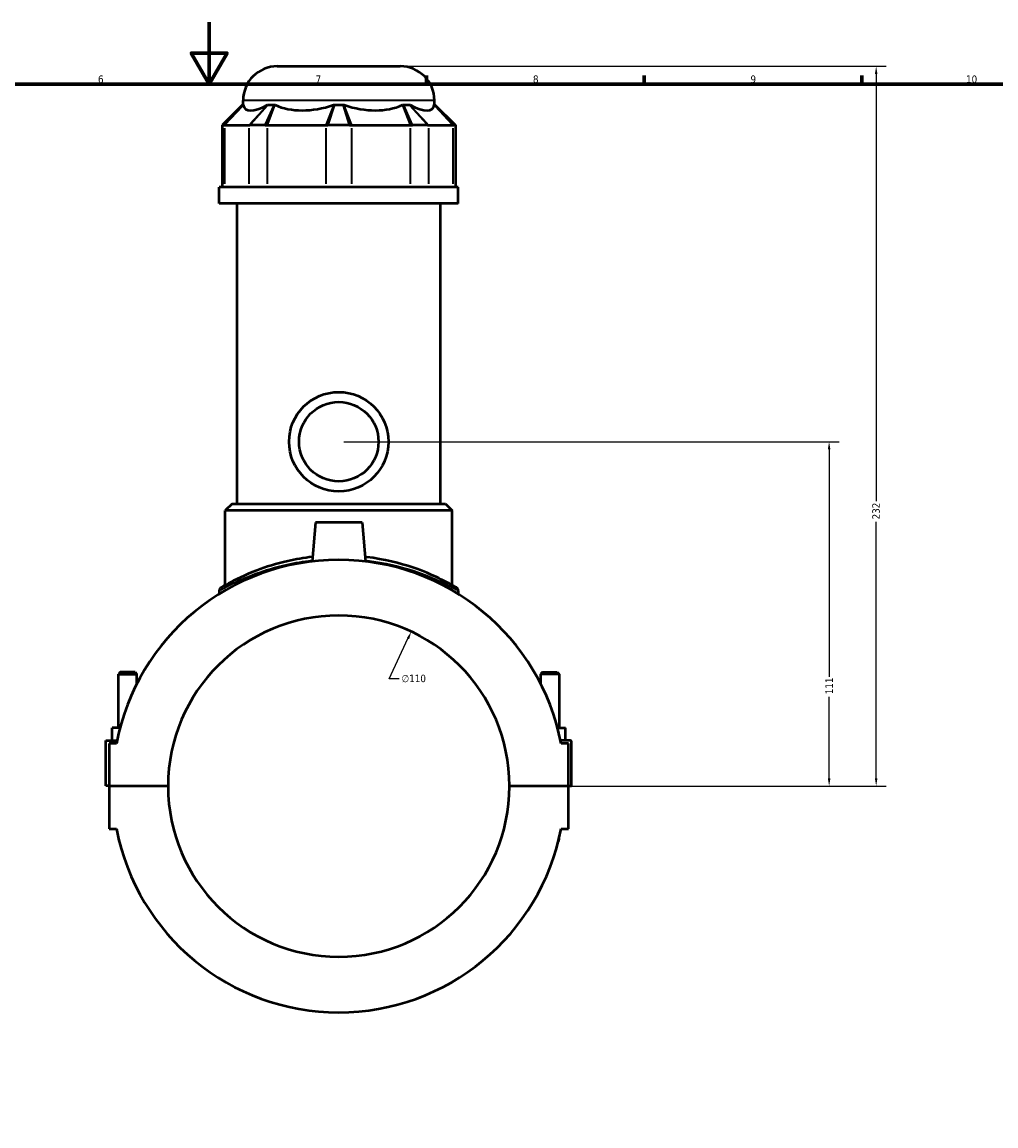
# Model space of a CAD drawing. Header units: millimetres. Extents: x -255 to 976, y -117 to 1157.
# Tile 5 of 8: x 360 to 674, y 238 to 594. Entities that reach past the tile are written whole.
import ezdxf

# ---------------------------------------------------------------- set-up
doc = ezdxf.new("R2010")
doc.units = ezdxf.units.MM
for name, color, linetype, lineweight in [('Border (ANSI)', 7, 'Continuous', 70), ('Dimension (ANSI)', 7, 'Continuous', 25), ('Visible (ANSI)', 7, 'Continuous', 50), ('Visible Narrow (ANSI)', 7, 'Continuous', 35)]:
    doc.layers.add(name, color=color, linetype=linetype, lineweight=lineweight)
doc.styles.add('Note Text (ANSI)', font='tahoma.ttf')
doc.dimstyles.new('Default - mm (ANSI)', dxfattribs={"dimtxt": 2.4, "dimasz": 2.5, "dimexe": 3.175, "dimexo": 1.6002, "dimgap": 0.8, "dimtad": 0, "dimtoh": 1, "dimdec": 0, "dimrnd": 1e-08, "dimzin": 4, "dimdsep": 46, "dimtxsty": 'Note Text (ANSI)', "dimcen": 0.09, "dimdle": 10, "dimclrd": 256, "dimclre": 256, "dimclrt": 5, "dimadec": 1, "dimazin": 1, "dimtfac": 1.27, "dimtofl": 0, "dimtmove": 0, "dimatfit": 3, "dimfxl": 1, "dimtolj": 1, "dimtzin": 4, "dimlwd": -1, "dimlwe": -1, "dimarcsym": 0})

# ---------------------------------------------------------------- blocks, each defined once
blk = doc.blocks.new('Borders Default Border')
at = {"layer": 'Border (ANSI)'}
for p, q in [((490.58, 574), (490.58, 576.8)), ((560.67, 574), (560.67, 576.8)), ((630.75, 574), (630.75, 576.8))]:
    blk.add_line(p, q, dxfattribs=at)
at = {"layer": 'Border (ANSI)', "flags": 128}
for points in [[(420.5, 594), (420.5, 574), (414.73, 584), (426.27, 584), (420.5, 574)], [(20, 20), (20, 574), (821, 574), (821, 20), (20, 20)]]:
    blk.add_lwpolyline(points, dxfattribs=at)
at = {"layer": 'Border (ANSI)', "color": 5, "true_color": 0x0000ff, "char_height": 2.4, "attachment_point": 7, "style": 'Note Text (ANSI)'}
for s, insert in [('6', (384.69, 574.35)), ('7', (454.8, 574.4)), ('8', (524.84, 574.35)), ('9', (594.92, 574.35)), ('10', (664.35, 574.35))]:
    blk.add_mtext(s, dxfattribs=dict(at, insert=insert))
blk = doc.blocks.new('*D6')
at = {"layer": 'Defpoints', "color": 0, "transparency": 16777216}
for p in [(485.63, 397.56), (438.91, 297.97)]:
    blk.add_point(p, dxfattribs=at)
at = {"layer": 'Dimension (ANSI)', "transparency": 16777216}
for p, q in [((478.52, 382.39), (484.57, 395.3)), ((481.69, 382.39), (478.52, 382.39))]:
    blk.add_line(p, q, dxfattribs=at)
blk.add_solid([(484.19, 395.47), (484.95, 395.12), (485.63, 397.56)], dxfattribs=at)
at = {"layer": 'Dimension (ANSI)', "color": 5, "transparency": 16777216, "insert": (482.49, 383.68), "char_height": 2.4, "attachment_point": 1, "style": 'Note Text (ANSI)'}
blk.add_mtext('\\A1;∅110', dxfattribs=at)
blk = doc.blocks.new('*D10')
at = {"layer": 'Defpoints', "color": 0, "transparency": 16777216}
for p in [(462.27, 458.77), (620.25, 458.77), (517.27, 347.77)]:
    blk.add_point(p, dxfattribs=at)
at = {"layer": 'Dimension (ANSI)', "transparency": 16777216}
for p, q in [((463.87, 458.77), (623.43, 458.77)), ((620.25, 456.27), (620.25, 382.95)), ((620.25, 350.27), (620.25, 376.58)), ((518.87, 347.77), (623.43, 347.77))]:
    blk.add_line(p, q, dxfattribs=at)
for points in [[(619.83, 456.27), (620.67, 456.27), (620.25, 458.77)], [(619.83, 350.27), (620.67, 350.27), (620.25, 347.77)]]:
    blk.add_solid(points, dxfattribs=at)
at = {"layer": 'Dimension (ANSI)', "color": 5, "transparency": 16777216, "insert": (619.05, 377.38), "char_height": 2.4, "attachment_point": 1, "rotation": 90, "style": 'Note Text (ANSI)'}
blk.add_mtext('\\A1;111', dxfattribs=at)
blk = doc.blocks.new('*D11')
at = {"layer": 'Defpoints', "color": 0, "transparency": 16777216}
for p in [(482.07, 579.77), (635.4, 579.77), (517.27, 347.77)]:
    blk.add_point(p, dxfattribs=at)
at = {"layer": 'Dimension (ANSI)', "transparency": 16777216}
for p, q in [((483.67, 579.77), (638.58, 579.77)), ((635.4, 577.27), (635.4, 439.61)), ((635.4, 350.27), (635.4, 432.92)), ((518.87, 347.77), (638.58, 347.77))]:
    blk.add_line(p, q, dxfattribs=at)
for points in [[(634.99, 577.27), (635.82, 577.27), (635.4, 579.77)], [(634.99, 350.27), (635.82, 350.27), (635.4, 347.77)]]:
    blk.add_solid(points, dxfattribs=at)
at = {"layer": 'Dimension (ANSI)', "color": 5, "transparency": 16777216, "insert": (634.15, 433.72), "char_height": 2.4, "attachment_point": 1, "rotation": 90, "style": 'Note Text (ANSI)'}
blk.add_mtext('\\A1;232', dxfattribs=at)

msp = doc.modelspace()

# ---------------------------------------------------------------- linework, layer by layer
at = {"layer": 'Visible (ANSI)'}
for p, q in [((442.47, 579.77), (482.07, 579.77)), ((431.28, 567.38), (424.68, 560.78)), ((431.28, 567.38), (431.5, 567.38)), ((431.47, 567.38), (431.47, 568.77)), ((439.53, 567.38), (441.5, 567.38)), ((460.88, 567.38), (463.66, 567.38)), ((483.05, 567.38), (485.01, 567.38)), ((493.04, 567.38), (493.27, 567.38)), ((493.07, 567.38), (493.07, 568.77)), ((493.27, 567.38), (499.87, 560.78)), ((425.24, 560.78), (424.68, 560.78)), ((424.68, 560.78), (424.68, 540.83)), ((425.24, 560.78), (425.52, 560.78)), ((425.52, 560.78), (433.31, 560.78)), ((433.31, 560.78), (433.63, 560.78)), ((438.54, 560.78), (433.63, 560.78)), ((438.54, 560.78), (439.26, 560.78)), ((439.26, 560.78), (458.06, 560.78)), ((458.06, 560.78), (458.8, 560.78)), ((465.75, 560.78), (458.8, 560.78)), ((465.75, 560.78), (466.48, 560.78)), ((466.48, 560.78), (485.29, 560.78)), ((485.29, 560.78), (486, 560.78)), ((490.91, 560.78), (486, 560.78)), ((490.91, 560.78), (491.24, 560.78)), ((491.24, 560.78), (499.03, 560.78)), ((499.03, 560.78), (499.3, 560.78)), ((499.87, 560.78), (499.3, 560.78)), ((499.87, 560.78), (499.87, 540.83)), ((500.77, 540.83), (423.77, 540.83)), ((423.77, 535.52), (423.77, 540.83)), ((500.77, 535.52), (500.77, 540.83)), ((500.77, 535.52), (423.77, 535.52)), ((429.55, 438.77), (429.55, 535.52)), ((495, 438.77), (495, 535.52)), ((427.9, 438.77), (425.7, 436.57)), ((427.9, 438.77), (496.65, 438.77)), ((496.65, 438.77), (498.85, 436.57)), ((498.85, 436.57), (425.7, 436.57)), ((425.7, 412.51), (425.7, 436.57)), ((498.85, 412.51), (498.85, 436.57)), ((454.77, 432.77), (453.67, 420.19)), ((469.77, 432.77), (454.77, 432.77)), ((469.77, 432.77), (470.87, 420.19)), ((423.77, 410.76), (423.77, 409.71)), ((500.77, 410.76), (500.77, 409.71)), ((391.87, 384.48), (391.27, 383.88)), ((396.67, 384.48), (391.87, 384.48)), ((396.67, 384.48), (397.27, 383.88)), ((527.87, 384.48), (527.27, 383.88)), ((527.87, 384.48), (532.67, 384.48)), ((532.67, 384.48), (533.27, 383.88)), ((391.27, 383.88), (397.27, 383.88)), ((391.27, 366.52), (391.27, 383.88)), ((397.27, 380.84), (397.27, 383.88)), ((533.27, 383.88), (527.27, 383.88)), ((527.27, 383.88), (527.27, 380.84)), ((533.27, 383.88), (533.27, 366.52)), ((389.27, 362.52), (389.27, 366.52)), ((391.79, 366.52), (389.27, 366.52)), ((532.75, 366.52), (535.27, 366.52)), ((535.27, 362.52), (535.27, 366.52)), ((387.27, 362.52), (390.85, 362.52)), ((387.27, 347.82), (387.27, 362.52)), ((390.65, 361.52), (388.27, 361.52)), ((388.27, 361.52), (388.27, 347.82)), ((536.77, 362.52), (533.7, 362.52)), ((536.27, 361.52), (533.9, 361.52)), ((536.27, 347.82), (536.27, 361.52)), ((537.27, 347.82), (537.27, 362.02)), ((388.27, 347.82), (387.27, 347.82)), ((388.27, 347.82), (407.27, 347.82)), ((388.27, 347.72), (388.27, 334.02)), ((407.27, 347.72), (388.27, 347.72)), ((391.27, 347.72), (391.27, 347.82)), ((397.27, 347.72), (397.27, 347.82)), ((517.27, 347.82), (536.27, 347.82)), ((536.27, 347.72), (517.27, 347.72)), ((527.27, 347.82), (527.27, 347.72)), ((533.27, 347.82), (533.27, 347.72)), ((536.27, 347.82), (537.27, 347.82)), ((536.27, 334.02), (536.27, 347.72)), ((388.27, 334.02), (390.65, 334.02)), ((391.27, 331.1), (391.27, 331.02)), ((533.27, 331.02), (533.27, 331.1)), ((533.9, 334.02), (536.27, 334.02))]:
    msp.add_line(p, q, dxfattribs=at)
for radius in [16, 12.8]:
    msp.add_circle((462.27, 458.77), radius, dxfattribs=at)
for centre, radius, start, end in [((442.47, 568.77), 11, 90, 180), ((482.07, 568.77), 11, 0, 90), ((462.27, 347.77), 72.93, 10.8674, 169.1326), ((424.87, 410.76), 1.1, 120.6978, 180), ((499.67, 410.76), 1.1, 0, 59.3022), ((462.27, 347.77), 55, 0.0521, 179.9479), ((536.77, 362.02), 0.5, 0, 90), ((462.27, 347.77), 55, 180.0521, 359.9479), ((462.27, 347.77), 72.93, 190.8674, 349.1326), ((394.27, 331.02), 3, 180, 209.1792), ((530.27, 331.02), 3, 330.8208, 0)]:
    msp.add_arc(centre, radius, start, end, dxfattribs=at)
for major_axis, ratio, start_param, end_param in [((-30.21, -30.21), 0.198912, 6.142785, 6.816284), ((25.61, 25.61), 0.668179, 3.393892, 4.067391), ((25.61, -25.61), 0.668179, 5.357387, 6.030886), ((30.21, -30.21), 0.198912, 5.750086, 6.423585)]:
    msp.add_ellipse((462.27, 596.35), major_axis=major_axis, ratio=ratio, start_param=start_param, end_param=end_param, dxfattribs=at)
for points in [[(431.5, 567.38), (431.51, 567.35), (431.52, 567.31), (431.52, 567.28)], [(439.31, 567.28), (439.38, 567.31), (439.46, 567.35), (439.53, 567.38)], [(441.5, 567.38), (441.58, 567.35), (441.66, 567.31), (441.75, 567.28)], [(460.55, 567.28), (460.66, 567.31), (460.77, 567.35), (460.88, 567.38)], [(463.66, 567.38), (463.77, 567.35), (463.89, 567.31), (464, 567.28)], [(482.8, 567.28), (482.88, 567.31), (482.97, 567.35), (483.05, 567.38)], [(485.01, 567.38), (485.09, 567.35), (485.16, 567.31), (485.24, 567.28)], [(493.03, 567.28), (493.03, 567.31), (493.04, 567.35), (493.04, 567.38)]]:
    msp.add_open_spline(points, degree=3, dxfattribs=at)
for points, knots in [([(453.8, 421.64), (451.05, 421.32), (448.38, 420.86), (442.16, 419.46), (438.79, 418.39), (431.9, 415.77), (428.77, 414.19), (425.58, 412.46), (424.8, 412), (424.37, 411.74), (424.31, 411.71), (424.31, 411.71)], [18.624869, 18.624869, 18.624869, 18.624869, 19.457534, 19.457534, 20.687136, 20.687136, 22.367591, 22.367591, 23.36813, 23.36813, 23.718456, 23.718456, 23.718456, 23.718456]), ([(500.23, 411.71), (500.23, 411.71), (499.82, 411.96), (498.06, 412.96), (496.54, 413.8), (492.31, 415.84), (489.48, 417.06), (481.91, 419.63), (476.83, 420.9), (471.15, 421.6), (470.95, 421.62), (470.75, 421.64)], [11.859239, 11.859239, 11.859239, 11.859239, 12.801126, 12.801126, 13.940718, 13.940718, 15.227435, 15.227435, 16.892253, 16.892253, 16.952824, 16.952824, 16.952824, 16.952824])]:
    msp.add_open_spline(points, degree=3, knots=knots, dxfattribs=at)
at = {"layer": 'Visible Narrow (ANSI)'}
for p, q in [((425.56, 561.11), (431.19, 567.05)), ((425.82, 561.1), (431.22, 566.95)), ((492.69, 568.77), (431.85, 568.77)), ((439.01, 566.95), (433.61, 561.1)), ((439.24, 567.05), (433.93, 561.11)), ((438.69, 561.11), (441.35, 567.05)), ((439.38, 561.1), (441.62, 566.95)), ((460.43, 566.95), (458.19, 561.1)), ((460.78, 567.05), (458.9, 561.11)), ((465.64, 561.11), (463.77, 567.05)), ((466.36, 561.1), (464.12, 566.95)), ((482.92, 566.95), (485.16, 561.1)), ((483.2, 567.05), (485.85, 561.11)), ((490.62, 561.11), (485.31, 567.05)), ((490.94, 561.1), (485.54, 566.95)), ((493.33, 566.95), (498.73, 561.1)), ((493.36, 567.05), (498.99, 561.11)), ((425.52, 541.82), (425.52, 559.78)), ((433.31, 559.78), (433.31, 541.82)), ((439.26, 541.82), (439.26, 559.78)), ((458.06, 559.78), (458.06, 541.82)), ((466.48, 541.82), (466.48, 559.78)), ((485.29, 559.78), (485.29, 541.82)), ((491.24, 541.82), (491.24, 559.78)), ((499.03, 559.78), (499.03, 541.82))]:
    msp.add_line(p, q, dxfattribs=at)
msp.add_arc((499.67, 410.76), 1.1, 2.9651, 56.3371, dxfattribs=at)
for points, knots in [([(423.77, 410.76), (423.77, 410.76), (423.83, 410.79), (424.27, 411.05), (425.06, 411.5), (428.29, 413.21), (431.47, 414.77), (438.45, 417.34), (441.87, 418.4), (448.19, 419.78), (450.91, 420.24), (453.71, 420.55)], [-23.718456, -23.718456, -23.718456, -23.718456, -23.36813, -23.36813, -22.367591, -22.367591, -20.687136, -20.687136, -19.457534, -19.457534, -18.622404, -18.622404, -18.622404, -18.622404]), ([(470.84, 420.55), (471.05, 420.53), (471.26, 420.51), (477.03, 419.82), (482.19, 418.57), (489.86, 416.03), (492.73, 414.83), (497.02, 412.82), (498.57, 412), (500.35, 411.01), (500.77, 410.76), (500.77, 410.76)], [-16.955289, -16.955289, -16.955289, -16.955289, -16.892253, -16.892253, -15.227435, -15.227435, -13.940718, -13.940718, -12.801126, -12.801126, -11.859239, -11.859239, -11.859239, -11.859239])]:
    msp.add_open_spline(points, degree=3, knots=knots, dxfattribs=at)

# ---------------------------------------------------------------- block references
msp.add_blockref('Borders Default Border', (0, 0))

# ---------------------------------------------------------------- dimensions: what is measured, and where the dimension line sits
at = {"layer": 'Dimension (ANSI)'}
for base, p2, picture, middle in [((635.4, 579.77), (482.07, 579.77), '*D11', (635.4, 436.27)), ((620.25, 458.77), (462.27, 458.77), '*D10', (620.25, 379.77))]:
    dim = msp.add_linear_dim(base=base, p1=(517.27, 347.77), p2=p2, angle=90, dimstyle='Default - mm (ANSI)', override={"dimgap": 0.8, "dimtoh": 0, "dimdec": 0, "dimtol": 0, "dimlim": 0, "dimtp": 0, "dimtm": 0, "dimtdec": 2, "dimatfit": 1}, dxfattribs=at)
    dim.commit()
    dim.dimension.update_dxf_attribs({"geometry": picture, "text_midpoint": middle, "dimtype": 160})
dim = msp.add_diameter_dim_2p(p1=(438.91, 297.97), p2=(485.63, 397.56), dimstyle='Default - mm (ANSI)', override={"dimgap": 0.8, "dimtih": 1, "dimdec": 0, "dimlfac": 1, "dimtol": 0, "dimlim": 0, "dimtp": 0, "dimtm": 0, "dimtdec": 2}, dxfattribs=at)
dim.commit()
dim.dimension.update_dxf_attribs({"geometry": '*D6', "text_midpoint": (486.36, 382.39), "dimtype": 163})

doc.saveas('drawing.dxf')
